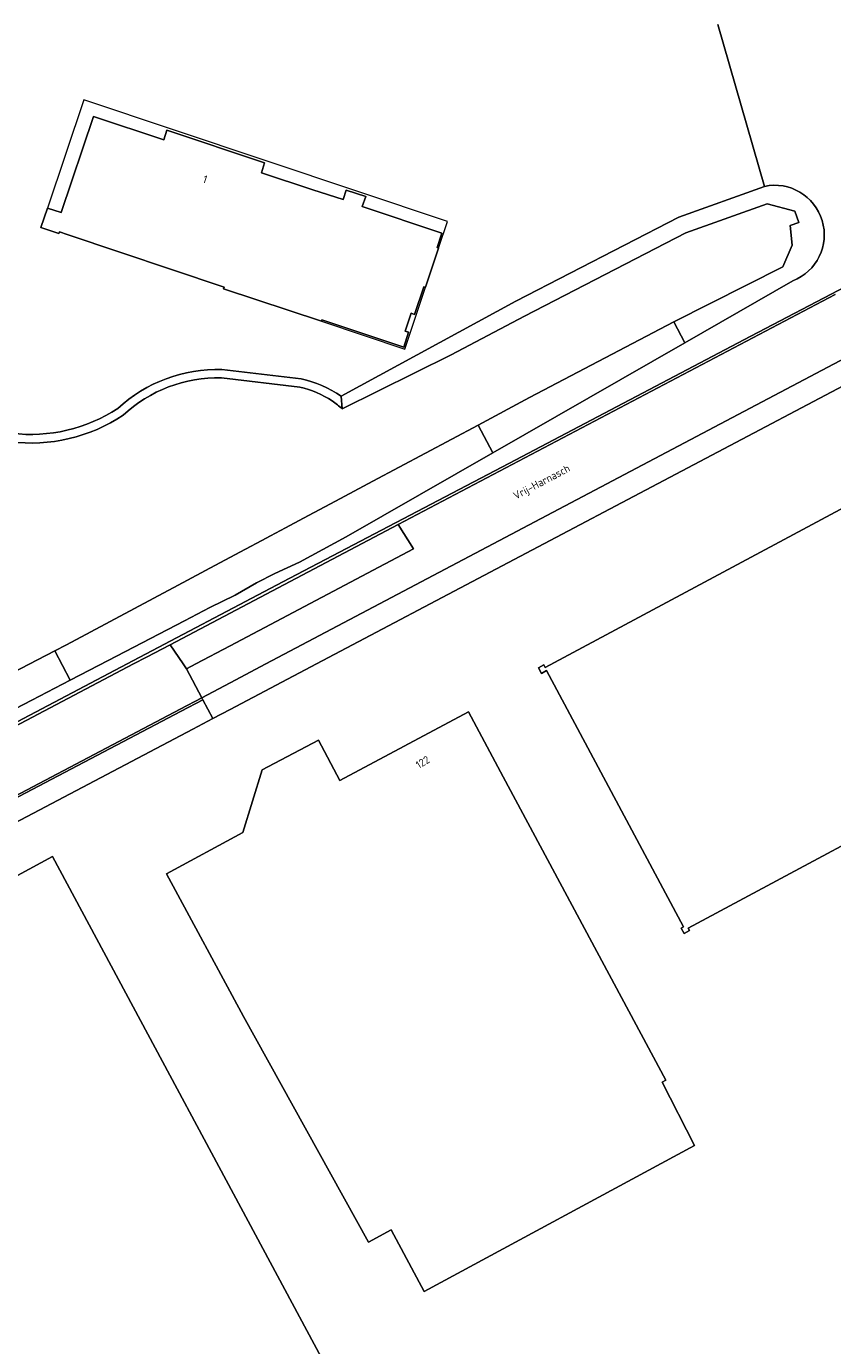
# Model space of a CAD drawing. Header units: metres. Extents: x 80938 to 82288, y 446951 to 448452.
# Tile 15 of 96: x 81476 to 81570, y 447421 to 447574. Entities that reach past the tile are written whole.
import ezdxf
from ezdxf.enums import TextEntityAlignment as Align

# ---------------------------------------------------------------- set-up
doc = ezdxf.new("R2010")
doc.units = ezdxf.units.M
doc.header["$MEASUREMENT"] = 0
for name, color, linetype, lineweight in [('B-WE-OG-BEBOUWING-GV', 253, 'Continuous', 35), ('B-WE-OG-BEBOUWING-T18', 253, 'Continuous', 18), ('B-WE-OG-BEBOUWING_LUIFEL-GV', 253, 'Continuous', 18), ('B-WE-OG-TERREIN_CULTUURSCHEIDING-GV', 253, 'Continuous', 18), ('B-WE-OG-TERREIN_ERF-GV', 253, 'Continuous', 18), ('B-WE-OG-TOPOGRAFIE-T18', 253, 'Continuous', 18), ('B-WE-OG-WATER_SLOOT-GV', 253, 'Continuous', 18), ('B-WE-VH-VERHARDING_ASFALT-GV', 253, 'Continuous', 18), ('B-WE-VH-VERHARDING_BETONSTRAATSTEEN-GV', 253, 'Continuous', 18)]:
    doc.layers.add(name, color=color, linetype=linetype, lineweight=lineweight)
doc.styles.add('NLCS-ISO-M500-T18', font='NLCS-ISO.ttf', dxfattribs={"height": 0.9})

msp = doc.modelspace()

# ---------------------------------------------------------------- linework, layer by layer
at = {"layer": 'B-WE-OG-BEBOUWING-GV', "linetype": 'Continuous', "lineweight": 0}
for points in [[(81480.171, 447550.13), (81481.066, 447549.834), (81499.3, 447543.739), (81499.244, 447543.548), (81510.596, 447539.759), (81510.653, 447539.93), (81520.152, 447536.764), (81520.709, 447538.495), (81520.317, 447538.623), (81521.01, 447540.704), (81521.401, 447540.551), (81522.488, 447543.77), (81522.673, 447543.711), (81524.187, 447548.232), (81524.012, 447548.308), (81524.587, 447549.997), (81515.339, 447553.091), (81515.756, 447554.229), (81513.484, 447554.993), (81513.106, 447553.881), (81509.591, 447555.005), (81503.623, 447557.002), (81504.001, 447558.145), (81492.659, 447561.959), (81492.28, 447560.803), (81484.138, 447563.512), (81480.398, 447552.377), (81478.784, 447552.907), (81478.035, 447550.664), (81480.113, 447549.959)], [(81531.706, 447486.917), (81527.684, 447494.456), (81512.748, 447486.489), (81510.249, 447491.149), (81503.721, 447487.692), (81501.456, 447480.422), (81492.597, 447475.639), (81501.553, 447459.069), (81516.068, 447432.903), (81518.675, 447434.335), (81522.508, 447427.192), (81553.908, 447444.1), (81550.142, 447451.468), (81550.582, 447451.704)], [(81459.857, 447445.948), (81460.206, 447445.295), (81463.252, 447439.587), (81471.6, 447423.997), (81481.043, 447406.394), (81482.195, 447404.234), (81510.586, 447419.474), (81479.392, 447477.658), (81471.196, 447473.247), (81461.053, 447467.829), (81459.685, 447467.106), (81459.635, 447467.179), (81459.419, 447467.061), (81467.15, 447452.638), (81462.956, 447450.375), (81459.037, 447457.645), (81454.673, 447455.325), (81459.752, 447445.891)]]:
    msp.add_lwpolyline(points, close=True, dxfattribs=at)
msp.add_lwpolyline([(81577.897, 447521.725), (81536.581, 447499.597), (81536.421, 447499.897), (81535.777, 447499.552), (81536.122, 447498.909), (81536.721, 447499.23), (81552.64, 447469.508), (81552.34, 447469.347), (81552.684, 447468.703), (81553.328, 447469.048), (81553.167, 447469.348), (81587.116, 447487.507)], dxfattribs=at)
at = {"layer": 'B-WE-OG-BEBOUWING_LUIFEL-GV', "linetype": 'Continuous', "lineweight": 0}
for points in [[(81513.106, 447553.881), (81513.484, 447554.993), (81515.756, 447554.229), (81515.339, 447553.091), (81524.587, 447549.997), (81524.012, 447548.308), (81524.187, 447548.232), (81525.234, 447551.344), (81483.01, 447565.463), (81478.784, 447552.907), (81480.398, 447552.377), (81484.138, 447563.512), (81492.28, 447560.803), (81492.659, 447561.959), (81504.001, 447558.145), (81503.623, 447557.002), (81509.591, 447555.005)], [(81510.653, 447539.93), (81510.596, 447539.759), (81520.27, 447536.535), (81522.673, 447543.711), (81522.488, 447543.77), (81521.401, 447540.551), (81521.01, 447540.704), (81520.317, 447538.623), (81520.709, 447538.495), (81520.152, 447536.764)]]:
    msp.add_lwpolyline(points, close=True, dxfattribs=at)
at = {"layer": 'B-WE-OG-TERREIN_CULTUURSCHEIDING-GV', "linetype": 'Continuous', "lineweight": 0}
for points in [[(81556.603, 447574.202), (81562.023, 447555.419)], [(81372.587, 447439.128), (81420.795, 447464.586), (81488.033, 447500), (81506.113, 447509.515), (81532.357, 447523.275), (81560.424, 447538.046), (81577.376, 447546.896)], [(81565.316, 447544.451), (81552.78, 447537.268), (81530.5, 447524.501), (81513.456, 447514.735), (81508.04, 447511.814), (81505.171, 447510.485), (81503.054, 447509.4), (81500.594, 447507.998), (81497.63, 447506.543), (81494.711, 447505.007), (81485.835, 447500.401), (81481.419, 447498.109), (81476.959, 447495.794), (81468.083, 447491.188)]]:
    msp.add_lwpolyline(points, dxfattribs=at)
msp.add_lwpolyline([(81562.023, 447555.419, -0.9211519), (81565.316, 447544.451)], format="xyb", dxfattribs=at)
at = {"layer": 'B-WE-OG-TERREIN_ERF-GV', "linetype": 'Continuous', "lineweight": 0}
for points in [[(81512.875, 447531.082), (81533.172, 447542.107), (81552.095, 447551.859), (81562.023, 447555.419), (81556.603, 447574.202)], [(81574.675, 447534.117), (81510.003, 447500), (81500, 447494.723), (81497.978, 447493.656), (81495.659, 447492.433), (81368.058, 447425.183)], [(81499.05, 447534.181), (81508.244, 447533.09)], [(81587.116, 447487.507), (81553.167, 447469.348), (81553.328, 447469.048), (81552.684, 447468.703), (81552.34, 447469.347), (81552.64, 447469.508), (81536.721, 447499.23), (81536.122, 447498.909), (81535.777, 447499.552), (81536.421, 447499.897), (81536.581, 447499.597), (81577.897, 447521.725)]]:
    msp.add_lwpolyline(points, dxfattribs=at)
for points in [[(81515.756, 447554.229), (81515.339, 447553.091), (81524.587, 447549.997), (81524.012, 447548.308), (81524.187, 447548.232), (81522.673, 447543.711), (81522.488, 447543.77), (81521.401, 447540.551), (81521.01, 447540.704), (81520.317, 447538.623), (81520.709, 447538.495), (81520.152, 447536.764), (81510.653, 447539.93), (81510.596, 447539.759), (81499.244, 447543.548), (81499.3, 447543.739), (81481.066, 447549.834), (81480.171, 447550.13), (81480.113, 447549.959), (81478.035, 447550.664), (81478.784, 447552.907), (81480.398, 447552.377), (81484.138, 447563.512), (81492.28, 447560.803), (81492.659, 447561.959), (81504.001, 447558.145), (81503.623, 447557.002), (81509.591, 447555.005), (81513.106, 447553.881), (81513.484, 447554.993)], [(81516.068, 447432.903), (81501.553, 447459.069), (81492.597, 447475.639), (81501.456, 447480.422), (81503.721, 447487.692), (81510.249, 447491.149), (81512.748, 447486.489), (81527.684, 447494.456), (81531.706, 447486.917), (81550.582, 447451.704), (81550.142, 447451.468), (81553.908, 447444.1), (81522.508, 447427.192), (81518.675, 447434.335)], [(81459.857, 447445.948), (81459.752, 447445.891), (81454.673, 447455.325), (81459.037, 447457.645), (81462.956, 447450.375), (81467.15, 447452.638), (81459.419, 447467.061), (81459.635, 447467.179), (81459.685, 447467.106), (81461.053, 447467.829), (81471.196, 447473.247), (81479.392, 447477.658), (81510.586, 447419.474), (81482.195, 447404.234), (81481.043, 447406.394), (81471.6, 447423.997), (81463.252, 447439.587), (81460.206, 447445.295)]]:
    msp.add_lwpolyline(points, close=True, dxfattribs=at)
for points in [[(81486.953, 447529.651, -0.1952685), (81499.05, 447534.181)], [(81508.244, 447533.09, -0.0953924), (81512.875, 447531.082)], [(81474.65, 447526.764, 0.1772596), (81486.953, 447529.651)]]:
    msp.add_lwpolyline(points, format="xyb", dxfattribs=at)
at = {"layer": 'B-WE-OG-WATER_SLOOT-GV', "linetype": 'Continuous', "lineweight": 0}
for points in [[(81562.023, 447555.419), (81552.095, 447551.859), (81533.172, 447542.107)], [(81533.172, 447542.107), (81512.875, 447531.082), (81513.013, 447529.607), (81525.639, 447535.882), (81534.156, 447540.364), (81552.894, 447550.021), (81562.334, 447553.406), (81565.553, 447552.524), (81566.014, 447551.235), (81565.006, 447550.873), (81565.254, 447548.595), (81564.14, 447546.098), (81551.497, 447539.711), (81552.78, 447537.268), (81565.316, 447544.451)], [(81516.579, 447521.211), (81528.777, 447527.726), (81534.741, 447530.911), (81551.497, 447539.711), (81564.14, 447546.098), (81565.254, 447548.595), (81565.006, 447550.873), (81566.014, 447551.235), (81565.553, 447552.524), (81562.334, 447553.406), (81552.894, 447550.021), (81534.156, 447540.364), (81525.639, 447535.882), (81513.013, 447529.607)], [(81498.978, 447533.182), (81508.084, 447532.102)], [(81508.084, 447532.102), (81498.978, 447533.182)], [(81508.244, 447533.09), (81499.05, 447534.181)], [(81513.013, 447529.607), (81512.875, 447531.082)], [(81461.149, 447502.117), (81452.829, 447497.782), (81445.757, 447494.097), (81443.08, 447492.702), (81442.015, 447491.367), (81442.331, 447490.364), (81442.782, 447488.93), (81444.114, 447486.776), (81444.494, 447486.164), (81445.841, 447483.986), (81453.676, 447488.047), (81479.655, 447501.513), (81480.982, 447502.201), (81493.972, 447509.138), (81498.22, 447511.407), (81501.768, 447513.301), (81503.668, 447514.316), (81504.699, 447514.867), (81506.411, 447515.781), (81508.523, 447516.909), (81512.218, 447518.882), (81516.579, 447521.211)]]:
    msp.add_lwpolyline(points, dxfattribs=at)
for points in [[(81565.316, 447544.451, 0.9211519), (81562.023, 447555.419)], [(81499.05, 447534.181, 0.1952685), (81486.953, 447529.651)], [(81487.572, 447528.861, -0.1957759), (81498.978, 447533.182)], [(81498.978, 447533.182, 0.1957759), (81487.572, 447528.861)], [(81512.875, 447531.082, 0.0953924), (81508.244, 447533.09)], [(81508.084, 447532.102, -0.0968598), (81511.841, 447530.52)], [(81511.841, 447530.52, 0.0968598), (81508.084, 447532.102)], [(81511.841, 447530.52, -0.035008), (81513.013, 447529.607)], [(81513.013, 447529.607, 0.035008), (81511.841, 447530.52)], [(81474.464, 447525.779, 0.1792706), (81487.572, 447528.861)], [(81487.572, 447528.861, -0.1792706), (81474.464, 447525.779)], [(81486.953, 447529.651, -0.1772596), (81474.65, 447526.764)]]:
    msp.add_lwpolyline(points, format="xyb", dxfattribs=at)
for points in [[(81530.5, 447524.501), (81552.78, 447537.268), (81551.497, 447539.711), (81534.741, 447530.911), (81528.777, 447527.726)], [(81503.668, 447514.316), (81501.768, 447513.301), (81498.22, 447511.407), (81493.972, 447509.138), (81480.982, 447502.201), (81479.655, 447501.513), (81481.419, 447498.109), (81485.835, 447500.401), (81494.711, 447505.007), (81497.63, 447506.543), (81500.594, 447507.998), (81503.054, 447509.4), (81505.171, 447510.485), (81508.04, 447511.814), (81513.456, 447514.735), (81530.5, 447524.501), (81528.777, 447527.726), (81516.579, 447521.211), (81512.218, 447518.882), (81508.523, 447516.909), (81506.411, 447515.781), (81504.699, 447514.867)], [(81455.464, 447484.596), (81459.862, 447486.922), (81468.083, 447491.188), (81476.959, 447495.794), (81481.419, 447498.109), (81479.655, 447501.513), (81453.676, 447488.047)]]:
    msp.add_lwpolyline(points, close=True, dxfattribs=at)
at = {"layer": 'B-WE-VH-VERHARDING_ASFALT-GV', "linetype": 'Continuous', "lineweight": 0}
msp.add_lwpolyline([(81570.222, 447542.871), (81519.495, 447516.169), (81521.271, 447513.35), (81500, 447502.113), (81496.001, 447500), (81494.932, 447499.435), (81496.699, 447496.083), (81500, 447497.825), (81504.122, 447500), (81573.566, 447536.649)], dxfattribs=at)
for points in [[(81493.024, 447502.235), (81494.547, 447500), (81494.932, 447499.435), (81496.001, 447500), (81500, 447502.113), (81521.271, 447513.35), (81519.495, 447516.169), (81500, 447505.907)], [(81363.072, 447433.664), (81366.351, 447427.619), (81369.225, 447429.09), (81396.689, 447443.528), (81434.998, 447463.569), (81494.183, 447494.755), (81496.699, 447496.083), (81494.932, 447499.435), (81494.547, 447500), (81493.024, 447502.235), (81490.292, 447500.797), (81488.782, 447500)]]:
    msp.add_lwpolyline(points, close=True, dxfattribs=at)
at = {"layer": 'B-WE-VH-VERHARDING_BETONSTRAATSTEEN-GV', "linetype": 'Continuous', "lineweight": 0}
for points in [[(81577.376, 447546.896), (81560.424, 447538.046), (81532.357, 447523.275), (81506.113, 447509.515), (81488.033, 447500), (81420.795, 447464.586), (81372.587, 447439.128)], [(81363.072, 447433.664), (81488.782, 447500), (81490.292, 447500.797), (81493.024, 447502.235), (81500, 447505.907), (81519.495, 447516.169), (81570.222, 447542.871)], [(81573.566, 447536.649), (81504.122, 447500), (81500, 447497.825), (81496.699, 447496.083), (81496.826, 447495.842), (81497.978, 447493.656), (81500, 447494.723), (81510.003, 447500), (81574.675, 447534.117)]]:
    msp.add_lwpolyline(points, dxfattribs=at)
for points in [[(81366.351, 447427.619), (81366.401, 447427.527), (81366.479, 447427.398), (81366.505, 447427.361), (81366.589, 447427.404), (81494.3, 447494.534), (81496.826, 447495.842), (81496.699, 447496.083), (81494.183, 447494.755), (81434.998, 447463.569), (81396.689, 447443.528), (81369.225, 447429.09)], [(81366.505, 447427.361), (81366.596, 447427.234), (81368.058, 447425.183), (81495.659, 447492.433), (81497.978, 447493.656), (81496.826, 447495.842), (81494.3, 447494.534), (81366.589, 447427.404)]]:
    msp.add_lwpolyline(points, close=True, dxfattribs=at)

# ---------------------------------------------------------------- texts
at = {"layer": 'B-WE-OG-BEBOUWING-T18', "linetype": 'Continuous', "lineweight": 0, "style": 'NLCS-ISO-M500-T18'}
for s, rotation, p in [('1', 341.4, (81497.09, 447556.249)), ('122', 31.2, (81522.35, 447488.6))]:
    msp.add_text(s, height=0.9, rotation=rotation, dxfattribs=at).set_placement(p, align=Align.MIDDLE)
at = {"layer": 'B-WE-OG-TOPOGRAFIE-T18', "linetype": 'Continuous', "lineweight": 0, "style": 'NLCS-ISO-M500-T18'}
msp.add_text('Vrij-Harnasch', height=0.9, rotation=27.8, dxfattribs=at).set_placement((81536.206, 447521.012), align=Align.MIDDLE)

doc.saveas('drawing.dxf')
